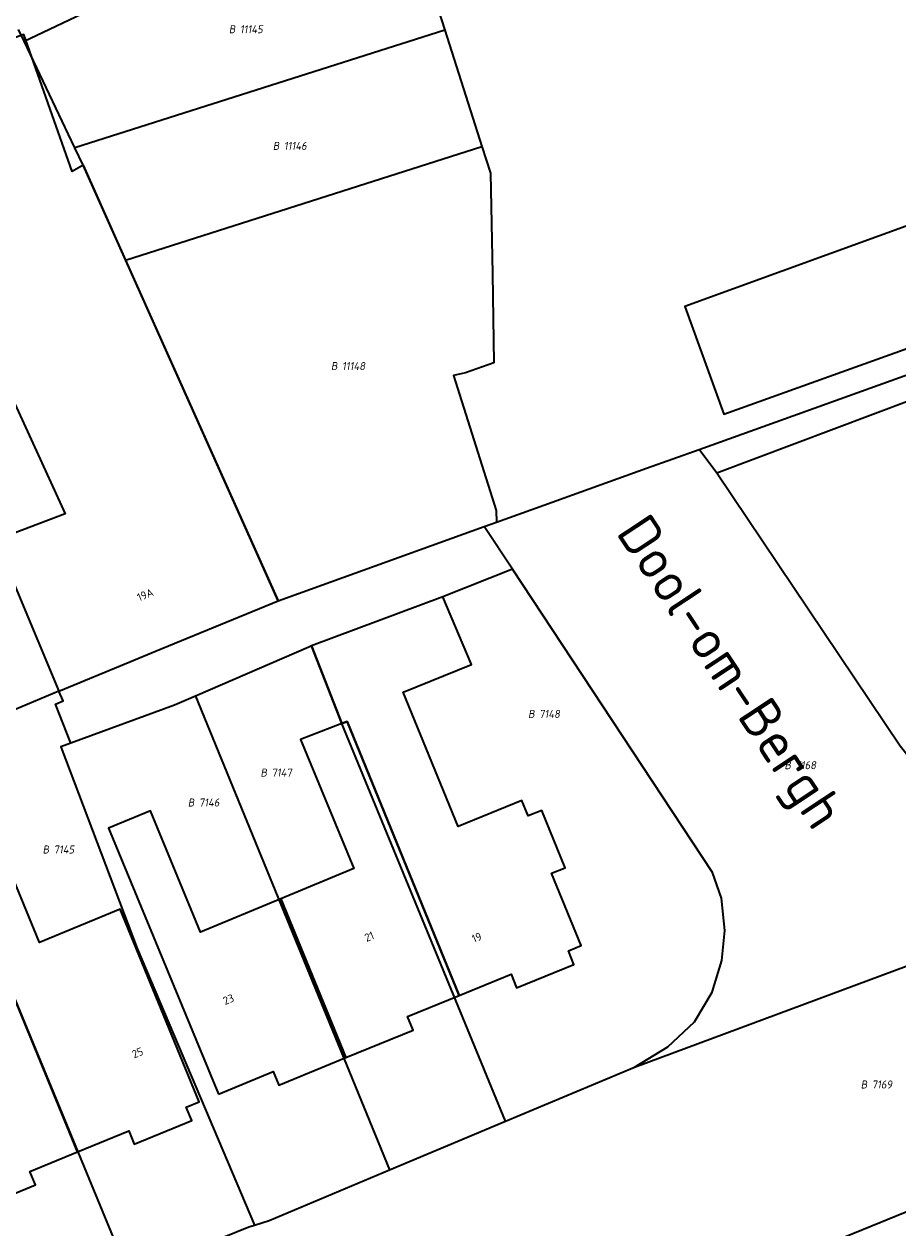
# Model space of a CAD drawing. Header units: metres. Extents: x 154989 to 155512, y 461341 to 461832.
# Tile 30 of 46: x 155164 to 155204, y 461683 to 461737. Entities that reach past the tile are written whole.
import ezdxf
from ezdxf.enums import TextEntityAlignment as Align
from ezdxf.lldxf.tags import DXFTag

# ---------------------------------------------------------------- set-up
doc = ezdxf.new("R2010")
doc.units = ezdxf.units.M
doc.layers.add('B-WE-KG-GRENS_PERCEEL-S', color=150, linetype='Continuous', lineweight=25, true_color=0x007fff, plot=False)
for name, color, linetype, lineweight in [('B-WE-OG-BEBOUWING-G', 7, 'Continuous', 35), ('B-WE-OG-BEBOUWING_HUISNUMMER-T18', 10, 'Continuous', 18), ('X-XX-AL-T18', 10, 'Continuous', 18)]:
    doc.layers.add(name, color=color, linetype=linetype, lineweight=lineweight)
doc.layers.add('N-WE-KG-GRENS_KADASTRAAL-G', color=150, linetype='KG-KADASTRAAL-SO', lineweight=35, true_color=0x007fff)
doc.styles.add('NLCS-ISO', font='NLCS-ISO.ttf')
doc.styles.add('NLCS-ISO-M1000-T18', font='NLCS-ISO.ttf', dxfattribs={"height": 1.8})
doc.styles.add('NLCS-ISO-M200-T18', font='NLCS-ISO.ttf', dxfattribs={"height": 0.36})
tags = doc.linetypes.add('KG-KADASTRAAL-SO', pattern='A,5.5,-2,["K",Standard,S=1.8,R=0,X=0,Y=-0.9],-2,5.5,-2,[5,NLCS.SHX,S=0.75,R=0,X=0,Y=0],-2', length=19).pattern_tags.tags
tags[6] = DXFTag(74, 10)

# ---------------------------------------------------------------- blocks, each defined once
blk = doc.blocks.new('SKG-PERCEELNUMMER-SO')
at = {"style": 'NLCS-ISO', "oblique": 10, "flags": 1}
for tag, p in [('GEMEENTECODE', (0, 2.55)), ('PERCEELGROOTTE', (0, -2.45))]:
    blk.add_attdef(tag, text='', height=1.8, dxfattribs=at).set_placement(p, align=Align.MIDDLE_CENTER)
at = {"style": 'NLCS-ISO', "oblique": 10}
blk.add_attdef('SECTIE', text='', height=1.8, dxfattribs=at).set_placement((-0.5, 0), align=Align.MIDDLE_RIGHT)
blk.add_attdef('PERCEELNUMMER', text='', height=1.8, dxfattribs=at).set_placement((0.5, 0), align=Align.MIDDLE_LEFT)

msp = doc.modelspace()

# ---------------------------------------------------------------- linework, layer by layer
at = {"layer": 'B-WE-OG-BEBOUWING-G', "flags": 128}
for points in [[(155170.289, 461708.891), (155175.778, 461711.151), (155167.054, 461730.626), (155166.563, 461730.349), (155164.401, 461736.468), (155150.898, 461731.606), (155149.49, 461731.099), (155151.72, 461724.988), (155152.231, 461725.182), (155152.489, 461724.372), (155154.021, 461723.682), (155155.32, 461724.138), (155156.976, 461722.719), (155161.903, 461724.513), (155166.256, 461715.039), (155163.131, 461713.858), (155165.973, 461707.112), (155169.147, 461708.42)], [(155183.146, 461711.33), (155177.276, 461709.125), (155178.63, 461705.661), (155178.87, 461705.755), (155183.889, 461693.496), (155186.204, 461694.444), (155186.45, 461693.841), (155189.015, 461694.887), (155188.768, 461695.494), (155189.339, 461695.727), (155188.017, 461698.961), (155188.628, 461699.211), (155187.58, 461701.775), (155186.969, 461701.525), (155186.688, 461702.212), (155183.838, 461701.047), (155181.382, 461707.056), (155184.434, 461708.304)], [(155183.889, 461693.496), (155178.87, 461705.755), (155178.63, 461705.661), (155176.784, 461704.937), (155179.171, 461699.172), (155175.906, 461697.82), (155178.815, 461690.715), (155181.825, 461691.943), (155181.577, 461692.55)], [(155173.118, 461689.087), (155175.567, 461690.089), (155175.813, 461689.491), (155178.815, 461690.715), (155175.906, 461697.82), (155172.31, 461696.331), (155170.066, 461701.75), (155168.195, 461700.975)], [(155162.465, 461696.573), (155162.634, 461696.642), (155166.8, 461686.501), (155169.1, 461687.446), (155169.346, 461686.848), (155171.917, 461687.905), (155171.672, 461688.502), (155172.255, 461688.742), (155168.717, 461697.349), (155165.102, 461695.863), (155163.356, 461700.11), (155161.349, 461699.286)], [(155166.8, 461686.501), (155162.634, 461696.642), (155162.465, 461696.573), (155160.746, 461695.866), (155161.419, 461694.227), (155158.02, 461692.83), (155158.853, 461690.804), (155158.821, 461690.791), (155161.731, 461683.709), (155164.926, 461685.023), (155164.677, 461685.628)]]:
    msp.add_lwpolyline(points, close=True, dxfattribs=at)
at = {"layer": 'N-WE-KG-GRENS_KADASTRAAL-G', "ltscale": 0.2, "flags": 128}
for points in [[(155164.419, 461736.173), (155167.562, 461737.662), (155181.501, 461742.097)], [(155181.501, 461742.097), (155183.238, 461736.669)], [(155216.101, 461738.84), (155217.79, 461733.53), (155217.928, 461732.996), (155193.974, 461724.303), (155195.728, 461719.494), (155206.486, 461723.358), (155215.26, 461726.511), (155221.253, 461728.788), (155227.295, 461731.055), (155232.496, 461733.048), (155238.234, 461735.224), (155244.972, 461737.781)], [(155164.419, 461736.173), (155164.172, 461736.692)], [(155183.238, 461736.669), (155166.685, 461731.402)], [(155183.238, 461736.669), (155184.901, 461731.468)], [(155166.685, 461731.402), (155164.419, 461736.173)], [(155167.054, 461730.626), (155166.685, 461731.402)], [(155168.959, 461726.374), (155184.901, 461731.468)], [(155184.901, 461731.468), (155185.285, 461730.269), (155185.367, 461725.776), (155185.44, 461721.795), (155184.17, 461721.34), (155183.636, 461721.222), (155185.54, 461715.189), (155185.557, 461714.664)], [(155167.054, 461730.626), (155168.959, 461726.374)], [(155168.959, 461726.374), (155175.778, 461711.151)], [(155194.614, 461717.917), (155215.615, 461725.461)], [(155205.796, 461721.005), (155205.876, 461720.787), (155195.41, 461716.851)], [(155192.261, 461717.072), (155194.614, 461717.917)], [(155195.41, 461716.851), (155194.614, 461717.917)], [(155187.674, 461715.424), (155192.261, 461717.072)], [(155213.824, 461698.51), (155211.706, 461698.002), (155209.616, 461698.467), (155207.776, 461699.593), (155206.302, 461701.299), (155203.614, 461704.639), (155195.41, 461716.851)], [(155185.557, 461714.664), (155187.674, 461715.424)], [(155185.007, 461714.466), (155185.557, 461714.664)], [(155175.778, 461711.151), (155185.007, 461714.466)], [(155186.274, 461712.563), (155185.007, 461714.466)], [(155186.274, 461712.563), (155183.146, 461711.33), (155177.276, 461709.125)], [(155191.727, 461690.296), (155193.22, 461691.198), (155194.418, 461692.316), (155195.195, 461693.636), (155195.639, 461695.057), (155195.766, 461696.399), (155195.624, 461697.842), (155195.21, 461698.998), (155186.274, 461712.563)], [(155177.276, 461709.125), (155177.151, 461709.071), (155172.079, 461706.884)], [(155178.63, 461705.661), (155177.276, 461709.125)], [(155165.973, 461707.112), (155159.442, 461704.367)], [(155166.502, 461704.772), (155165.82, 461706.527), (155166.16, 461706.668), (155165.973, 461707.112)], [(155171.143, 461706.481), (155166.502, 461704.772)], [(155172.079, 461706.884), (155171.143, 461706.481)], [(155172.079, 461706.884), (155180.759, 461685.692)], [(155185.962, 461687.876), (155178.63, 461705.661)], [(155159.442, 461704.367), (155169.11, 461680.977)], [(155166.502, 461704.772), (155166.066, 461704.611), (155169.479, 461695.599), (155174.718, 461683.228)], [(155191.727, 461690.296), (155213.824, 461698.51)], [(155185.962, 461687.876), (155191.727, 461690.296)], [(155180.759, 461685.692), (155185.962, 461687.876)], [(155175.374, 461683.432), (155180.759, 461685.692)], [(155200.287, 461682.364), (155205.449, 461684.459)], [(155174.718, 461683.228), (155175.374, 461683.432)], [(155169.11, 461680.977), (155174.473, 461683.152)], [(155174.473, 461683.152), (155174.718, 461683.228)]]:
    msp.add_lwpolyline(points, dxfattribs=at)

# ---------------------------------------------------------------- block references
at = {"layer": 'B-WE-KG-GRENS_PERCEEL-S', "xscale": 0.2, "yscale": 0.2, "zscale": 0.2}
for p, values in [((155173.972, 461736.71), {'PERCEELNUMMER': '11145', 'SECTIE': 'B'}), ((155175.939, 461731.493), {'PERCEELNUMMER': '11146', 'SECTIE': 'B'}), ((155178.539, 461721.643), {'PERCEELNUMMER': '11148', 'SECTIE': 'B'}), ((155187.36, 461706.088), {'PERCEELNUMMER': '7148', 'SECTIE': 'B'}), ((155198.828, 461703.794), {'PERCEELNUMMER': '7168', 'SECTIE': 'B'}), ((155175.386, 461703.463), {'PERCEELNUMMER': '7147', 'SECTIE': 'B'}), ((155172.136, 461702.125), {'PERCEELNUMMER': '7146', 'SECTIE': 'B'}), ((155165.638, 461700.023), {'PERCEELNUMMER': '7145', 'SECTIE': 'B'}), ((155202.242, 461689.514), {'PERCEELNUMMER': '7169', 'SECTIE': 'B'})]:
    msp.add_blockref('SKG-PERCEELNUMMER-SO', p, dxfattribs=at).add_auto_attribs(values)

# ---------------------------------------------------------------- texts
at = {"layer": 'B-WE-OG-BEBOUWING_HUISNUMMER-T18', "style": 'NLCS-ISO-M200-T18'}
for s, rotation, p in [('19A', 22.4, (155169.836, 461711.418)), ('21', 22.2, (155179.86, 461696.127)), ('19', 22.2, (155184.67, 461696.088)), ('23', 22.2, (155173.562, 461693.322)), ('25', 22.5, (155169.494, 461690.932))]:
    msp.add_text(s, height=0.36, rotation=rotation, dxfattribs=at).set_placement(p, align=Align.MIDDLE)
at = {"layer": 'X-XX-AL-T18', "style": 'NLCS-ISO-M1000-T18'}
msp.add_text('Dool-om-Bergh', height=1.8, rotation=303.5, dxfattribs=at).set_placement((155195.829, 461707.834), align=Align.MIDDLE)

doc.saveas('drawing.dxf')
